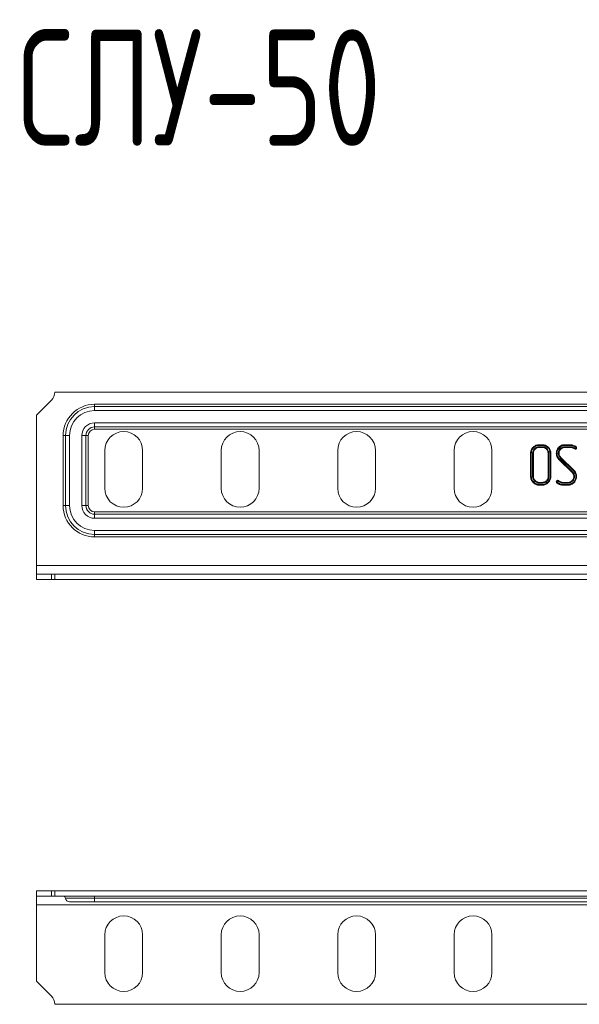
# Model space of a CAD drawing. Header units: millimetres. Extents: x -3 to 869, y -287 to 295.
# Tile 1 of 8: x -3 to 93, y -263 to -94. Entities that reach past the tile are written whole.
import ezdxf

# ---------------------------------------------------------------- set-up
doc = ezdxf.new("R2010")
doc.units = ezdxf.units.MM
doc.styles.add('SLDTEXTSTYLE0', font='TXT', dxfattribs={"width": 0.7, "bigfont": 'bigfont'})

msp = doc.modelspace()

# ---------------------------------------------------------------- linework, layer by layer
at = {"color": 7, "linetype": 'Continuous', "lineweight": 15}
for p, q in [((186.88, -157.86), (3.22, -157.86)), ((0.05, -161.86), (2.63, -159.28)), ((10.05, -159.96), (180.05, -159.96)), ((10.05, -159.96), (10.05, -160.36)), ((10.05, -160.36), (10.05, -161.06)), ((10.05, -160.36), (180.05, -160.36)), ((0.05, -161.86), (0.05, -187.69)), ((180.05, -161.06), (10.05, -161.06)), ((10.05, -163.17), (180.05, -163.17)), ((10.05, -163.17), (10.05, -163.86)), ((180.05, -163.86), (10.05, -163.86)), ((10.05, -163.86), (10.05, -164.26)), ((4.65, -165.36), (5.05, -165.36)), ((4.65, -177.36), (4.65, -165.36)), ((5.05, -165.36), (5.74, -165.36)), ((5.05, -177.36), (5.05, -165.36)), ((5.74, -165.36), (5.74, -177.36)), ((7.85, -177.36), (7.85, -165.36)), ((7.85, -165.36), (8.55, -165.36)), ((8.55, -165.36), (8.55, -177.36)), ((8.55, -165.36), (8.95, -165.36)), ((8.95, -165.36), (8.95, -177.36)), ((180.05, -164.26), (10.05, -164.26)), ((86.42, -167.26), (86.42, -167.38)), ((86.93, -167.26), (86.42, -167.26)), ((86.93, -167.38), (86.42, -167.38)), ((86.43, -166.91), (86.92, -166.91)), ((86.43, -167.03), (86.92, -167.03)), ((86.93, -167.26), (86.93, -167.38)), ((90.84, -167.26), (90.84, -167.38)), ((91.6, -167.26), (90.84, -167.26)), ((91.59, -167.38), (90.84, -167.38)), ((90.85, -166.91), (91.58, -166.91)), ((90.85, -167.03), (91.58, -167.03)), ((91.6, -167.26), (91.59, -167.38)), ((92.63, -167.57), (92.53, -167.54)), ((11.8, -167.91), (11.8, -174.41)), ((18.3, -174.41), (18.3, -167.91)), ((31.8, -167.91), (31.8, -174.41)), ((38.3, -174.41), (38.3, -167.91)), ((51.8, -167.91), (51.8, -174.41)), ((58.3, -174.41), (58.3, -167.91)), ((71.8, -167.91), (71.8, -174.41)), ((78.3, -174.41), (78.3, -167.91)), ((84.94, -172.37), (84.94, -168.4)), ((85.06, -172.37), (85.06, -168.4)), ((85.29, -168.38), (85.29, -172.39)), ((85.29, -168.38), (85.41, -168.38)), ((85.41, -168.38), (85.41, -172.39)), ((88.07, -168.38), (87.95, -168.38)), ((87.95, -172.39), (87.95, -168.38)), ((88.07, -172.39), (88.07, -168.38)), ((88.29, -168.4), (88.29, -172.37)), ((88.42, -168.4), (88.42, -172.37)), ((89.7, -168.38), (89.72, -168.59)), ((89.7, -168.38), (89.82, -168.38)), ((89.72, -168.59), (89.84, -168.58)), ((89.72, -168.59), (89.74, -168.71)), ((89.74, -168.71), (89.86, -168.67)), ((89.74, -168.71), (89.79, -168.81)), ((89.79, -168.81), (89.89, -168.76)), ((89.82, -168.38), (89.84, -168.58)), ((89.84, -168.58), (89.86, -168.67)), ((89.86, -168.67), (89.89, -168.76)), ((90.04, -169.17), (90.13, -169.09)), ((90.04, -169.17), (92.3, -171.4)), ((90.13, -169.09), (92.38, -171.31)), ((92.62, -167.69), (92.48, -167.65)), ((92.06, -171.69), (89.8, -169.46)), ((92.15, -171.6), (89.89, -169.37)), ((85.29, -172.39), (85.41, -172.39)), ((88.07, -172.39), (87.95, -172.39)), ((92.15, -171.6), (92.06, -171.69)), ((92.36, -172.39), (92.35, -172.22)), ((92.48, -172.39), (92.36, -172.39)), ((92.48, -172.39), (92.47, -172.21)), ((92.61, -171.85), (92.64, -171.95)), ((92.64, -171.95), (92.76, -171.92)), ((92.64, -171.95), (92.69, -172.13)), ((92.69, -172.13), (92.81, -172.11)), ((92.69, -172.13), (92.71, -172.23)), ((92.71, -172.23), (92.83, -172.22)), ((92.71, -172.23), (92.71, -172.37)), ((92.72, -171.8), (92.76, -171.92)), ((92.76, -171.92), (92.81, -172.11)), ((92.81, -172.11), (92.83, -172.22)), ((92.83, -172.22), (92.83, -172.37)), ((86.42, -173.39), (86.93, -173.39)), ((86.42, -173.51), (86.42, -173.39)), ((86.42, -173.51), (86.93, -173.51)), ((86.92, -173.74), (86.43, -173.74)), ((86.92, -173.86), (86.43, -173.86)), ((86.93, -173.51), (86.93, -173.39)), ((89.38, -173.4), (89.35, -173.28)), ((89.49, -173.34), (89.38, -173.4)), ((89.46, -173.49), (89.38, -173.4)), ((89.49, -173.34), (89.48, -173.28)), ((89.55, -173.4), (89.49, -173.34)), ((89.56, -173.14), (89.66, -173.18)), ((89.57, -173.02), (89.72, -173.07)), ((90.59, -173.51), (90.6, -173.39)), ((90.59, -173.51), (91.34, -173.51)), ((90.6, -173.39), (91.34, -173.39)), ((91.33, -173.74), (90.6, -173.74)), ((91.33, -173.86), (90.6, -173.86)), ((91.34, -173.51), (91.34, -173.39)), ((4.65, -177.36), (5.05, -177.36)), ((5.05, -177.36), (5.74, -177.36)), ((7.85, -177.36), (8.55, -177.36)), ((8.55, -177.36), (8.95, -177.36)), ((10.05, -178.86), (10.05, -178.46)), ((10.05, -178.46), (180.05, -178.46)), ((10.05, -178.86), (10.05, -179.56)), ((10.05, -178.86), (180.05, -178.86)), ((180.05, -179.56), (10.05, -179.56)), ((10.05, -181.67), (180.05, -181.67)), ((10.05, -181.67), (10.05, -182.36)), ((180.05, -182.36), (10.05, -182.36)), ((10.05, -182.76), (10.05, -182.36)), ((180.05, -182.76), (10.05, -182.76)), ((0.05, -187.69), (190.05, -187.69)), ((0.05, -187.69), (0.05, -189.19)), ((0.05, -190.09), (0.05, -189.19)), ((2.63, -189.19), (0.05, -189.19)), ((2.63, -190.09), (2.63, -189.19)), ((3.22, -189.19), (2.63, -189.19)), ((3.22, -190.09), (3.22, -189.19)), ((3.22, -189.19), (186.88, -189.19)), ((2.63, -190.09), (0.05, -190.09)), ((3.22, -190.09), (2.63, -190.09)), ((3.22, -190.09), (186.88, -190.09)), ((0.05, -243.6), (0.05, -244.5)), ((0.05, -243.6), (2.63, -243.6)), ((2.63, -243.6), (2.63, -244.5)), ((2.63, -243.6), (3.22, -243.6)), ((3.22, -243.6), (3.22, -244.5)), ((186.88, -243.6), (3.22, -243.6)), ((0.05, -244.5), (2.63, -244.5)), ((0.05, -244.5), (0.05, -246)), ((2.63, -244.5), (3.22, -244.5)), ((186.88, -244.5), (3.22, -244.5)), ((5.05, -244.86), (10.05, -244.86)), ((10.05, -244.5), (10.05, -244.86)), ((10.05, -244.86), (180.05, -244.86)), ((10.05, -244.86), (10.05, -245.5)), ((0.05, -246), (190.05, -246)), ((0.05, -246), (0.05, -259.1)), ((10.05, -245.5), (5.74, -245.5)), ((180.05, -245.5), (10.05, -245.5)), ((11.8, -251.15), (11.8, -257.65)), ((18.3, -257.65), (18.3, -251.15)), ((31.8, -251.15), (31.8, -257.65)), ((38.3, -257.65), (38.3, -251.15)), ((51.8, -251.15), (51.8, -257.65)), ((58.3, -257.65), (58.3, -251.15)), ((71.8, -251.15), (71.8, -257.65)), ((78.3, -257.65), (78.3, -251.15)), ((2.63, -261.69), (0.05, -259.1)), ((3.22, -263.1), (186.88, -263.1))]:
    msp.add_line(p, q, dxfattribs=at)
at = {"color": 7, "linetype": 'Continuous', "lineweight": 15, "flags": 128}
for points in [[(86.43, -167.03), (86.43, -167), (86.43, -166.96), (86.43, -166.91)], [(86.92, -167.03), (86.92, -167), (86.92, -166.96), (86.92, -166.91)], [(89.85, -167.46), (89.82, -167.43), (89.8, -167.41), (89.76, -167.37)], [(90.85, -167.03), (90.85, -167), (90.85, -166.96), (90.85, -166.91)], [(91.58, -167.03), (91.58, -167), (91.58, -166.96), (91.58, -166.91)], [(92.53, -167.54), (92.5, -167.59), (92.48, -167.65)], [(85.06, -168.4), (85.02, -168.4), (84.99, -168.4), (84.94, -168.4)], [(88.29, -168.4), (88.33, -168.4), (88.37, -168.4), (88.42, -168.4)], [(89.48, -168.41), (89.44, -168.41), (89.4, -168.41), (89.35, -168.41)], [(89.57, -168.92), (89.52, -168.95), (89.46, -168.97)], [(89.89, -169.37), (89.86, -169.4), (89.84, -169.42), (89.8, -169.46)], [(85.06, -172.37), (85.02, -172.37), (84.99, -172.37), (84.94, -172.37)], [(88.29, -172.37), (88.33, -172.37), (88.37, -172.37), (88.42, -172.37)], [(92.4, -172), (92.35, -172.02), (92.29, -172.04)], [(92.3, -171.4), (92.32, -171.37), (92.35, -171.35), (92.38, -171.31)], [(92.47, -172.21), (92.41, -172.21), (92.35, -172.22)], [(92.61, -171.85), (92.64, -171.84), (92.67, -171.82), (92.72, -171.8)], [(92.71, -172.37), (92.75, -172.37), (92.78, -172.37), (92.83, -172.37)], [(86.43, -173.74), (86.43, -173.78), (86.43, -173.81), (86.43, -173.86)], [(86.92, -173.74), (86.92, -173.78), (86.92, -173.81), (86.92, -173.86)], [(89.55, -173.4), (89.51, -173.45), (89.46, -173.49)], [(89.66, -173.18), (89.69, -173.13), (89.72, -173.07)], [(90.6, -173.74), (90.6, -173.78), (90.6, -173.81), (90.6, -173.86)], [(91.33, -173.74), (91.33, -173.78), (91.33, -173.81), (91.33, -173.86)], [(92.33, -173.32), (92.36, -173.34), (92.39, -173.37), (92.42, -173.4)]]:
    msp.add_lwpolyline(points, dxfattribs=at)
at = {"color": 7, "linetype": 'Continuous', "lineweight": 15}
for centre, radius, start, end in [((1.22, -157.86), 2, 315, 0), ((10.05, -165.36), 5.4, 90, 180), ((10.05, -165.36), 5, 90, 180), ((10.05, -165.36), 4.3, 90, 180), ((10.05, -165.36), 2.2, 90, 180), ((10.05, -165.36), 1.5, 90, 180), ((10.05, -165.36), 1.1, 90, 180), ((15.05, -167.91), 3.25, 0, 180), ((35.05, -167.91), 3.25, 0, 180), ((55.05, -167.91), 3.25, 0, 180), ((75.05, -167.91), 3.25, 0, 180), ((15.05, -174.41), 3.25, 180, 0), ((35.05, -174.41), 3.25, 180, 0), ((55.05, -174.41), 3.25, 180, 0), ((75.05, -174.41), 3.25, 180, 0), ((10.05, -177.36), 5.4, 180, 270), ((10.05, -177.36), 5, 180, 270), ((10.05, -177.36), 4.3, 180, 270), ((10.05, -177.36), 2.2, 180, 270), ((10.05, -177.36), 1.5, 180, 270), ((10.05, -177.36), 1.1, 180, 270), ((4.65, -244.9), 0.4, 5.2159, 90), ((5.74, -244.8), 0.7, 185.2159, 270), ((15.05, -251.15), 3.25, 0, 180), ((35.05, -251.15), 3.25, 0, 180), ((55.05, -251.15), 3.25, 0, 180), ((75.05, -251.15), 3.25, 0, 180), ((15.05, -257.65), 3.25, 180, 0), ((35.05, -257.65), 3.25, 180, 0), ((55.05, -257.65), 3.25, 180, 0), ((75.05, -257.65), 3.25, 180, 0), ((1.22, -263.1), 2, 0, 45)]:
    msp.add_arc(centre, radius, start, end, dxfattribs=at)
for points, knots in [([(84.94, -168.4), (84.94, -168.3), (84.95, -168.21), (84.98, -168.01), (85.01, -167.92), (85.09, -167.74), (85.14, -167.65), (85.22, -167.53), (85.25, -167.5), (85.31, -167.42), (85.34, -167.38), (85.45, -167.28), (85.52, -167.22), (85.68, -167.1), (85.77, -167.06), (85.95, -166.98), (86.04, -166.95), (86.18, -166.93), (86.23, -166.92), (86.33, -166.91), (86.38, -166.91), (86.43, -166.91)], [0, 0, 0, 0, 0.125, 0.125, 0.25, 0.25, 0.375, 0.375, 0.4375, 0.4375, 0.5, 0.5, 0.625, 0.625, 0.75, 0.75, 0.875, 0.875, 0.9375, 0.9375, 1, 1, 1, 1]), ([(85.06, -168.4), (85.06, -168.31), (85.07, -168.22), (85.1, -168.05), (85.13, -167.96), (85.2, -167.8), (85.24, -167.72), (85.32, -167.61), (85.34, -167.57), (85.4, -167.5), (85.43, -167.47), (85.53, -167.37), (85.6, -167.31), (85.74, -167.21), (85.82, -167.17), (85.98, -167.1), (86.07, -167.07), (86.2, -167.05), (86.25, -167.04), (86.33, -167.03), (86.38, -167.03), (86.43, -167.03)], [0.000871, 0.000871, 0.000871, 0.000871, 0.125, 0.125, 0.25, 0.25, 0.375, 0.375, 0.4375, 0.4375, 0.5, 0.5, 0.625, 0.625, 0.75, 0.75, 0.875, 0.875, 0.9375, 0.9375, 0.9992341, 0.9992341, 0.9992341, 0.9992341]), ([(86.42, -167.26), (86.42, -167.26), (86.42, -167.26), (86.42, -167.26), (86.35, -167.26), (86.28, -167.26), (86.13, -167.29), (86.06, -167.31), (85.92, -167.37), (85.85, -167.4), (85.73, -167.49), (85.67, -167.53), (85.57, -167.64), (85.52, -167.69), (85.44, -167.81), (85.4, -167.88), (85.34, -168.02), (85.32, -168.09), (85.29, -168.24), (85.29, -168.31), (85.29, -168.38), (85.29, -168.38), (85.29, -168.38), (85.29, -168.38)], [-0.001615, -0.001615, -0.001615, -0.001615, 0, 0, 0, 0.125, 0.125, 0.25, 0.25, 0.375, 0.375, 0.5, 0.5, 0.625, 0.625, 0.75, 0.75, 0.875, 0.875, 1, 1, 1, 1.00201, 1.00201, 1.00201, 1.00201]), ([(86.42, -167.38), (86.36, -167.38), (86.29, -167.39), (86.16, -167.41), (86.1, -167.43), (85.97, -167.48), (85.91, -167.51), (85.8, -167.58), (85.75, -167.63), (85.66, -167.72), (85.62, -167.77), (85.54, -167.88), (85.51, -167.94), (85.46, -168.06), (85.44, -168.12), (85.42, -168.25), (85.41, -168.32), (85.41, -168.38)], [0, 0, 0, 0, 0.125, 0.125, 0.25, 0.25, 0.375, 0.375, 0.5, 0.5, 0.625, 0.625, 0.75, 0.75, 0.875, 0.875, 1, 1, 1, 1]), ([(86.92, -166.91), (87.02, -166.91), (87.12, -166.92), (87.26, -166.95), (87.31, -166.96), (87.4, -166.99), (87.45, -167), (87.54, -167.04), (87.58, -167.06), (87.67, -167.11), (87.71, -167.13), (87.79, -167.19), (87.83, -167.22), (87.9, -167.28), (87.94, -167.31), (88.05, -167.42), (88.11, -167.49), (88.22, -167.65), (88.27, -167.74), (88.34, -167.92), (88.37, -168.01), (88.4, -168.16), (88.4, -168.21), (88.41, -168.3), (88.41, -168.35), (88.42, -168.4)], [0, 0, 0, 0, 0.125, 0.125, 0.1875, 0.1875, 0.25, 0.25, 0.3125, 0.3125, 0.375, 0.375, 0.4375, 0.4375, 0.5, 0.5, 0.625, 0.625, 0.75, 0.75, 0.875, 0.875, 0.9375, 0.9375, 1, 1, 1, 1]), ([(86.92, -167.03), (87.02, -167.03), (87.11, -167.04), (87.23, -167.06), (87.28, -167.07), (87.36, -167.1), (87.41, -167.12), (87.49, -167.15), (87.53, -167.17), (87.61, -167.21), (87.65, -167.24), (87.72, -167.28), (87.75, -167.31), (87.82, -167.37), (87.86, -167.4), (87.96, -167.5), (88.02, -167.57), (88.11, -167.71), (88.16, -167.79), (88.23, -167.96), (88.25, -168.04), (88.28, -168.18), (88.28, -168.22), (88.29, -168.31), (88.29, -168.35), (88.29, -168.4)], [0.0008805, 0.0008805, 0.0008805, 0.0008805, 0.125, 0.125, 0.1875, 0.1875, 0.25, 0.25, 0.3125, 0.3125, 0.375, 0.375, 0.4375, 0.4375, 0.5, 0.5, 0.625, 0.625, 0.75, 0.75, 0.875, 0.875, 0.9375, 0.9375, 0.9992528, 0.9992528, 0.9992528, 0.9992528]), ([(88.07, -168.38), (88.07, -168.38), (88.07, -168.38), (88.07, -168.38), (88.06, -168.31), (88.06, -168.24), (88.03, -168.09), (88.01, -168.02), (87.92, -167.81), (87.83, -167.69), (87.62, -167.48), (87.5, -167.4), (87.29, -167.31), (87.22, -167.29), (87.07, -167.27), (87, -167.26), (86.93, -167.26), (86.93, -167.26), (86.93, -167.26), (86.93, -167.26)], [-0.002057, -0.002057, -0.002057, -0.002057, 0, 0, 0, 0.125, 0.125, 0.25, 0.25, 0.5, 0.5, 0.75, 0.75, 0.875, 0.875, 1, 1, 1, 1.002099, 1.002099, 1.002099, 1.002099]), ([(87.95, -168.38), (87.94, -168.32), (87.94, -168.25), (87.91, -168.12), (87.89, -168.06), (87.82, -167.87), (87.74, -167.77), (87.55, -167.58), (87.44, -167.5), (87.25, -167.43), (87.19, -167.41), (87.06, -167.39), (86.99, -167.38), (86.93, -167.38)], [0, 0, 0, 0, 0.125, 0.125, 0.25, 0.25, 0.5, 0.5, 0.75, 0.75, 0.875, 0.875, 1, 1, 1, 1]), ([(89.35, -168.41), (89.36, -168.36), (89.36, -168.31), (89.36, -168.22), (89.37, -168.17), (89.4, -168.03), (89.42, -167.94), (89.49, -167.76), (89.53, -167.68), (89.64, -167.52), (89.7, -167.44), (89.76, -167.37)], [0, 0, 0, 0, 0.125, 0.125, 0.25, 0.25, 0.5, 0.5, 0.75, 0.75, 1, 1, 1, 1]), ([(89.48, -168.41), (89.48, -168.36), (89.48, -168.32), (89.48, -168.23), (89.49, -168.19), (89.51, -168.06), (89.54, -167.98), (89.6, -167.81), (89.64, -167.73), (89.73, -167.59), (89.79, -167.53), (89.85, -167.46)], [0.0028579, 0.0028579, 0.0028579, 0.0028579, 0.125, 0.125, 0.25, 0.25, 0.5, 0.5, 0.75, 0.75, 0.9975469, 0.9975469, 0.9975469, 0.9975469]), ([(90.84, -167.26), (90.84, -167.26), (90.84, -167.26), (90.84, -167.26), (90.77, -167.26), (90.7, -167.27), (90.56, -167.29), (90.48, -167.31), (90.27, -167.39), (90.15, -167.47), (89.93, -167.68), (89.85, -167.8), (89.76, -168.01), (89.74, -168.08), (89.71, -168.23), (89.71, -168.31), (89.7, -168.37), (89.7, -168.37), (89.7, -168.38), (89.7, -168.38)], [-0.001956, -0.001956, -0.001956, -0.001956, 0, 0, 0, 0.125, 0.125, 0.25, 0.25, 0.5, 0.5, 0.75, 0.75, 0.875, 0.875, 1, 1, 1, 1.004616, 1.004616, 1.004616, 1.004616]), ([(89.76, -167.37), (89.8, -167.34), (89.83, -167.3), (89.91, -167.23), (89.95, -167.2), (90.03, -167.14), (90.07, -167.12), (90.16, -167.07), (90.21, -167.04), (90.3, -167), (90.35, -166.99), (90.45, -166.96), (90.5, -166.95), (90.6, -166.93), (90.65, -166.92), (90.75, -166.91), (90.8, -166.91), (90.85, -166.91)], [0, 0, 0, 0, 0.125, 0.125, 0.25, 0.25, 0.375, 0.375, 0.5, 0.5, 0.625, 0.625, 0.75, 0.75, 0.875, 0.875, 1, 1, 1, 1]), ([(90.84, -167.38), (90.78, -167.38), (90.71, -167.39), (90.58, -167.41), (90.52, -167.42), (90.33, -167.5), (90.22, -167.57), (90.03, -167.76), (89.95, -167.87), (89.87, -168.05), (89.85, -168.11), (89.83, -168.24), (89.83, -168.31), (89.82, -168.38)], [0, 0, 0, 0, 0.125, 0.125, 0.25, 0.25, 0.5, 0.5, 0.75, 0.75, 0.875, 0.875, 1, 1, 1, 1]), ([(89.85, -167.46), (89.89, -167.42), (89.92, -167.39), (89.99, -167.33), (90.02, -167.3), (90.1, -167.24), (90.14, -167.22), (90.22, -167.17), (90.26, -167.15), (90.35, -167.12), (90.39, -167.1), (90.48, -167.08), (90.52, -167.07), (90.62, -167.05), (90.66, -167.04), (90.75, -167.03), (90.8, -167.03), (90.85, -167.03)], [0.0022979, 0.0022979, 0.0022979, 0.0022979, 0.125, 0.125, 0.25, 0.25, 0.375, 0.375, 0.5, 0.5, 0.625, 0.625, 0.75, 0.75, 0.875, 0.875, 0.9987702, 0.9987702, 0.9987702, 0.9987702]), ([(91.58, -166.91), (91.68, -166.91), (91.78, -166.92), (91.93, -166.94), (91.98, -166.95), (92.07, -166.98), (92.12, -166.99), (92.27, -167.03), (92.36, -167.06), (92.5, -167.12), (92.54, -167.14), (92.63, -167.19), (92.68, -167.21), (92.72, -167.24)], [0, 0, 0, 0, 0.25, 0.25, 0.375, 0.375, 0.5, 0.5, 0.75, 0.75, 0.875, 0.875, 1, 1, 1, 1]), ([(91.58, -167.03), (91.68, -167.03), (91.77, -167.04), (91.9, -167.06), (91.95, -167.07), (92.05, -167.09), (92.09, -167.11), (92.23, -167.14), (92.32, -167.17), (92.45, -167.23), (92.49, -167.25), (92.57, -167.29), (92.61, -167.32), (92.65, -167.34)], [0.0017212, 0.0017212, 0.0017212, 0.0017212, 0.25, 0.25, 0.375, 0.375, 0.5, 0.5, 0.75, 0.75, 0.875, 0.875, 0.9973877, 0.9973877, 0.9973877, 0.9973877]), ([(92.48, -167.65), (92.41, -167.61), (92.34, -167.57), (92.2, -167.5), (92.13, -167.47), (91.98, -167.42), (91.9, -167.41), (91.75, -167.39), (91.67, -167.38), (91.59, -167.38)], [0, 0, 0, 0, 0.25, 0.25, 0.5, 0.5, 0.75, 0.75, 1, 1, 1, 1]), ([(92.53, -167.54), (92.46, -167.5), (92.4, -167.46), (92.25, -167.38), (92.17, -167.35), (92.01, -167.31), (91.93, -167.29), (91.76, -167.26), (91.68, -167.26), (91.6, -167.26), (91.6, -167.26), (91.6, -167.26), (91.6, -167.26)], [0.0167474, 0.0167474, 0.0167474, 0.0167474, 0.25, 0.25, 0.5, 0.5, 0.75, 0.75, 1, 1, 1, 1.0022182, 1.0022182, 1.0022182, 1.0022182]), ([(92.83, -167.44), (92.83, -167.47), (92.83, -167.5), (92.81, -167.55), (92.79, -167.58), (92.76, -167.62), (92.75, -167.63), (92.73, -167.65), (92.72, -167.66), (92.7, -167.67), (92.69, -167.67), (92.68, -167.68), (92.67, -167.68), (92.65, -167.69), (92.63, -167.69), (92.62, -167.69)], [0, 0, 0, 0, 0.25, 0.25, 0.5, 0.5, 0.625, 0.625, 0.75, 0.75, 0.8125, 0.8125, 0.875, 0.875, 1, 1, 1, 1]), ([(92.71, -167.45), (92.71, -167.47), (92.7, -167.48), (92.7, -167.5), (92.69, -167.51), (92.67, -167.54), (92.66, -167.55), (92.65, -167.56), (92.65, -167.56), (92.64, -167.56), (92.64, -167.56), (92.64, -167.56), (92.64, -167.57), (92.63, -167.57), (92.63, -167.57), (92.63, -167.57)], [0.0641917, 0.0641917, 0.0641917, 0.0641917, 0.25, 0.25, 0.5, 0.5, 0.625, 0.625, 0.75, 0.75, 0.8125, 0.8125, 0.875, 0.875, 0.9073944, 0.9073944, 0.9073944, 0.9073944]), ([(92.65, -167.34), (92.66, -167.33), (92.67, -167.32), (92.67, -167.31), (92.68, -167.3), (92.69, -167.29), (92.7, -167.27), (92.7, -167.26), (92.71, -167.25), (92.72, -167.24)], [0, 0, 0, 0, 0.000103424, 0.000103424, 0.000103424, 0.0002134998, 0.0002134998, 0.0002134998, 0.0003235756, 0.0003235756, 0.0003235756, 0.0003235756]), ([(92.65, -167.34), (92.66, -167.35), (92.66, -167.35), (92.67, -167.35), (92.67, -167.35), (92.67, -167.35), (92.67, -167.35), (92.67, -167.36), (92.68, -167.37), (92.7, -167.4), (92.7, -167.42), (92.71, -167.45)], [0.0130309, 0.0130309, 0.0130309, 0.0130309, 0.125, 0.125, 0.1875, 0.1875, 0.25, 0.25, 0.5, 0.5, 0.9001013, 0.9001013, 0.9001013, 0.9001013]), ([(92.71, -167.45), (92.72, -167.44), (92.74, -167.44), (92.75, -167.44), (92.76, -167.44), (92.78, -167.44), (92.79, -167.44), (92.8, -167.44), (92.82, -167.44), (92.83, -167.44)], [0, 0, 0, 0, 0.000103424, 0.000103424, 0.000103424, 0.0002139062, 0.0002139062, 0.0002139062, 0.0003243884, 0.0003243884, 0.0003243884, 0.0003243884]), ([(92.72, -167.24), (92.73, -167.24), (92.73, -167.25), (92.75, -167.26), (92.75, -167.26), (92.76, -167.27), (92.76, -167.27), (92.77, -167.29), (92.79, -167.31), (92.81, -167.36), (92.82, -167.4), (92.83, -167.44)], [0, 0, 0, 0, 0.125, 0.125, 0.1875, 0.1875, 0.25, 0.25, 0.5, 0.5, 1, 1, 1, 1]), ([(89.46, -168.97), (89.44, -168.92), (89.43, -168.88), (89.4, -168.79), (89.39, -168.74), (89.37, -168.65), (89.37, -168.6), (89.36, -168.5), (89.36, -168.45), (89.35, -168.41)], [0, 0, 0, 0, 0.25, 0.25, 0.5, 0.5, 0.75, 0.75, 1, 1, 1, 1]), ([(89.8, -169.46), (89.77, -169.42), (89.73, -169.39), (89.69, -169.33), (89.67, -169.31), (89.64, -169.27), (89.63, -169.25), (89.59, -169.19), (89.56, -169.14), (89.51, -169.06), (89.48, -169.01), (89.46, -168.97)], [0, 0, 0, 0, 0.25, 0.25, 0.375, 0.375, 0.5, 0.5, 0.75, 0.75, 1, 1, 1, 1]), ([(89.57, -168.92), (89.56, -168.88), (89.54, -168.84), (89.52, -168.76), (89.51, -168.71), (89.49, -168.63), (89.49, -168.58), (89.48, -168.5), (89.48, -168.45), (89.48, -168.41)], [0.0166265, 0.0166265, 0.0166265, 0.0166265, 0.25, 0.25, 0.5, 0.5, 0.75, 0.75, 0.9943548, 0.9943548, 0.9943548, 0.9943548]), ([(89.89, -169.37), (89.85, -169.34), (89.83, -169.31), (89.78, -169.26), (89.77, -169.24), (89.74, -169.2), (89.73, -169.18), (89.69, -169.12), (89.66, -169.08), (89.62, -169), (89.59, -168.96), (89.57, -168.92)], [0.0021995, 0.0021995, 0.0021995, 0.0021995, 0.25, 0.25, 0.375, 0.375, 0.5, 0.5, 0.75, 0.75, 0.9840177, 0.9840177, 0.9840177, 0.9840177]), ([(89.79, -168.81), (89.79, -168.82), (89.79, -168.82), (89.79, -168.82), (89.8, -168.85), (89.82, -168.88), (89.86, -168.94), (89.88, -168.97), (89.95, -169.06), (89.99, -169.11), (90.04, -169.16), (90.04, -169.17), (90.04, -169.17), (90.04, -169.17)], [-0.020419, -0.020419, -0.020419, -0.020419, 0, 0, 0, 0.25, 0.25, 0.5, 0.5, 1, 1, 1, 1.013823, 1.013823, 1.013823, 1.013823]), ([(89.89, -168.76), (89.91, -168.79), (89.93, -168.82), (89.96, -168.88), (89.98, -168.9), (90.04, -168.98), (90.09, -169.04), (90.13, -169.09)], [0, 0, 0, 0, 0.25, 0.25, 0.5, 0.5, 1, 1, 1, 1]), ([(92.63, -167.57), (92.62, -167.58), (92.62, -167.6), (92.62, -167.61), (92.62, -167.62), (92.62, -167.64), (92.62, -167.65), (92.62, -167.66), (92.62, -167.68), (92.62, -167.69)], [0, 0, 0, 0, 0.0001057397, 0.0001057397, 0.0001057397, 0.0002153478, 0.0002153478, 0.0002153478, 0.0003249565, 0.0003249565, 0.0003249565, 0.0003249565]), ([(86.43, -173.86), (86.38, -173.86), (86.33, -173.86), (86.23, -173.85), (86.18, -173.84), (86.09, -173.82), (86.04, -173.81), (85.95, -173.78), (85.9, -173.76), (85.77, -173.71), (85.69, -173.66), (85.53, -173.55), (85.45, -173.48), (85.31, -173.35), (85.25, -173.27), (85.14, -173.12), (85.09, -173.03), (85.01, -172.85), (84.98, -172.76), (84.96, -172.62), (84.95, -172.57), (84.94, -172.47), (84.94, -172.42), (84.94, -172.37)], [0, 0, 0, 0, 0.0625, 0.0625, 0.125, 0.125, 0.1875, 0.1875, 0.25, 0.25, 0.375, 0.375, 0.5, 0.5, 0.625, 0.625, 0.75, 0.75, 0.875, 0.875, 0.9375, 0.9375, 1, 1, 1, 1]), ([(86.43, -173.74), (86.38, -173.74), (86.33, -173.74), (86.25, -173.73), (86.2, -173.72), (86.12, -173.71), (86.08, -173.7), (85.99, -173.67), (85.95, -173.65), (85.83, -173.6), (85.75, -173.55), (85.6, -173.45), (85.53, -173.39), (85.4, -173.27), (85.34, -173.2), (85.24, -173.05), (85.2, -172.98), (85.13, -172.81), (85.1, -172.73), (85.08, -172.6), (85.07, -172.55), (85.06, -172.47), (85.06, -172.42), (85.06, -172.37)], [0.000899, 0.000899, 0.000899, 0.000899, 0.0625, 0.0625, 0.125, 0.125, 0.1875, 0.1875, 0.25, 0.25, 0.375, 0.375, 0.5, 0.5, 0.625, 0.625, 0.75, 0.75, 0.875, 0.875, 0.9375, 0.9375, 0.9993082, 0.9993082, 0.9993082, 0.9993082]), ([(85.29, -172.39), (85.29, -172.4), (85.29, -172.4), (85.29, -172.4), (85.29, -172.46), (85.29, -172.53), (85.32, -172.68), (85.35, -172.76), (85.41, -172.89), (85.44, -172.96), (85.53, -173.08), (85.58, -173.13), (85.73, -173.28), (85.85, -173.37), (86.06, -173.46), (86.13, -173.48), (86.28, -173.51), (86.35, -173.51), (86.41, -173.51), (86.42, -173.51), (86.42, -173.51), (86.42, -173.51)], [-0.001997, -0.001997, -0.001997, -0.001997, 0, 0, 0, 0.125, 0.125, 0.25, 0.25, 0.375, 0.375, 0.5, 0.5, 0.75, 0.75, 0.875, 0.875, 1, 1, 1, 1.002185, 1.002185, 1.002185, 1.002185]), ([(85.41, -172.39), (85.41, -172.46), (85.42, -172.52), (85.44, -172.65), (85.46, -172.71), (85.51, -172.83), (85.55, -172.89), (85.62, -173), (85.67, -173.05), (85.81, -173.19), (85.92, -173.26), (86.1, -173.34), (86.16, -173.36), (86.29, -173.39), (86.36, -173.39), (86.42, -173.39)], [0, 0, 0, 0, 0.125, 0.125, 0.25, 0.25, 0.375, 0.375, 0.5, 0.5, 0.75, 0.75, 0.875, 0.875, 1, 1, 1, 1]), ([(88.42, -172.37), (88.41, -172.42), (88.41, -172.47), (88.4, -172.57), (88.4, -172.62), (88.37, -172.76), (88.34, -172.86), (88.27, -173.04), (88.22, -173.12), (88.11, -173.28), (88.04, -173.36), (87.91, -173.5), (87.83, -173.56), (87.67, -173.67), (87.58, -173.72), (87.4, -173.79), (87.31, -173.82), (87.17, -173.85), (87.12, -173.85), (87.02, -173.86), (86.97, -173.86), (86.92, -173.86)], [0, 0, 0, 0, 0.0625, 0.0625, 0.125, 0.125, 0.25, 0.25, 0.375, 0.375, 0.5, 0.5, 0.625, 0.625, 0.75, 0.75, 0.875, 0.875, 0.9375, 0.9375, 1, 1, 1, 1]), ([(88.29, -172.37), (88.29, -172.42), (88.29, -172.47), (88.28, -172.55), (88.28, -172.6), (88.25, -172.73), (88.23, -172.82), (88.16, -172.98), (88.12, -173.06), (88.01, -173.21), (87.95, -173.28), (87.83, -173.41), (87.76, -173.46), (87.61, -173.56), (87.53, -173.61), (87.36, -173.68), (87.28, -173.7), (87.15, -173.73), (87.1, -173.73), (87.01, -173.74), (86.97, -173.74), (86.92, -173.74)], [0.0007693, 0.0007693, 0.0007693, 0.0007693, 0.0625, 0.0625, 0.125, 0.125, 0.25, 0.25, 0.375, 0.375, 0.5, 0.5, 0.625, 0.625, 0.75, 0.75, 0.875, 0.875, 0.9375, 0.9375, 0.9992756, 0.9992756, 0.9992756, 0.9992756]), ([(86.93, -173.39), (86.99, -173.39), (87.06, -173.39), (87.19, -173.36), (87.25, -173.34), (87.38, -173.29), (87.44, -173.26), (87.55, -173.19), (87.6, -173.15), (87.69, -173.06), (87.74, -173.01), (87.81, -172.9), (87.85, -172.84), (87.9, -172.72), (87.92, -172.65), (87.94, -172.52), (87.94, -172.46), (87.95, -172.39)], [0, 0, 0, 0, 0.125, 0.125, 0.25, 0.25, 0.375, 0.375, 0.5, 0.5, 0.625, 0.625, 0.75, 0.75, 0.875, 0.875, 1, 1, 1, 1]), ([(86.93, -173.51), (86.93, -173.51), (86.93, -173.51), (86.93, -173.51), (87, -173.51), (87.07, -173.51), (87.22, -173.48), (87.29, -173.46), (87.43, -173.4), (87.5, -173.37), (87.62, -173.29), (87.68, -173.24), (87.78, -173.14), (87.83, -173.08), (87.92, -172.96), (87.96, -172.89), (88.01, -172.76), (88.03, -172.68), (88.06, -172.53), (88.06, -172.46), (88.07, -172.4), (88.07, -172.4), (88.07, -172.39), (88.07, -172.39)], [-0.001751, -0.001751, -0.001751, -0.001751, 0, 0, 0, 0.125, 0.125, 0.25, 0.25, 0.375, 0.375, 0.5, 0.5, 0.625, 0.625, 0.75, 0.75, 0.875, 0.875, 1, 1, 1, 1.001828, 1.001828, 1.001828, 1.001828]), ([(91.34, -173.39), (91.4, -173.39), (91.47, -173.39), (91.6, -173.36), (91.66, -173.34), (91.85, -173.27), (91.96, -173.19), (92.1, -173.05), (92.14, -173), (92.22, -172.89), (92.25, -172.84), (92.31, -172.72), (92.33, -172.65), (92.35, -172.52), (92.36, -172.46), (92.36, -172.39)], [0, 0, 0, 0, 0.125, 0.125, 0.25, 0.25, 0.5, 0.5, 0.625, 0.625, 0.75, 0.75, 0.875, 0.875, 1, 1, 1, 1]), ([(91.34, -173.51), (91.34, -173.51), (91.34, -173.51), (91.34, -173.51), (91.41, -173.51), (91.48, -173.51), (91.63, -173.48), (91.7, -173.46), (91.91, -173.37), (92.03, -173.29), (92.19, -173.13), (92.24, -173.08), (92.32, -172.96), (92.36, -172.89), (92.42, -172.76), (92.45, -172.69), (92.48, -172.54), (92.48, -172.46), (92.48, -172.4), (92.48, -172.39), (92.48, -172.39), (92.48, -172.39)], [-0.002085, -0.002085, -0.002085, -0.002085, 0, 0, 0, 0.125, 0.125, 0.25, 0.25, 0.5, 0.5, 0.625, 0.625, 0.75, 0.75, 0.875, 0.875, 1, 1, 1, 1.00535, 1.00535, 1.00535, 1.00535]), ([(92.29, -172.04), (92.28, -172.01), (92.27, -171.98), (92.23, -171.91), (92.22, -171.88), (92.18, -171.82), (92.16, -171.79), (92.11, -171.74), (92.09, -171.71), (92.06, -171.69)], [0, 0, 0, 0, 0.25, 0.25, 0.5, 0.5, 0.75, 0.75, 1, 1, 1, 1]), ([(92.4, -172), (92.39, -171.96), (92.38, -171.93), (92.34, -171.85), (92.32, -171.82), (92.28, -171.75), (92.25, -171.72), (92.2, -171.66), (92.18, -171.63), (92.15, -171.61), (92.15, -171.61), (92.15, -171.6), (92.15, -171.6)], [0.007367, 0.007367, 0.007367, 0.007367, 0.25, 0.25, 0.5, 0.5, 0.75, 0.75, 1, 1, 1, 1.007458, 1.007458, 1.007458, 1.007458]), ([(92.35, -172.22), (92.34, -172.21), (92.34, -172.19), (92.34, -172.17), (92.33, -172.16), (92.33, -172.15), (92.33, -172.14), (92.32, -172.11), (92.31, -172.1), (92.3, -172.07), (92.3, -172.06), (92.29, -172.04)], [0, 0, 0, 0, 0.25, 0.25, 0.375, 0.375, 0.5, 0.5, 0.75, 0.75, 1, 1, 1, 1]), ([(92.3, -171.4), (92.33, -171.44), (92.37, -171.47), (92.43, -171.54), (92.45, -171.57), (92.5, -171.65), (92.53, -171.69), (92.57, -171.76), (92.59, -171.8), (92.61, -171.85)], [0.00221, 0.00221, 0.00221, 0.00221, 0.25, 0.25, 0.5, 0.5, 0.75, 0.75, 0.9922868, 0.9922868, 0.9922868, 0.9922868]), ([(92.71, -172.37), (92.71, -172.41), (92.71, -172.46), (92.7, -172.54), (92.7, -172.59), (92.67, -172.72), (92.65, -172.8), (92.58, -172.96), (92.54, -173.04), (92.45, -173.18), (92.4, -173.25), (92.33, -173.32)], [0.0010367, 0.0010367, 0.0010367, 0.0010367, 0.125, 0.125, 0.25, 0.25, 0.5, 0.5, 0.75, 0.75, 0.9975738, 0.9975738, 0.9975738, 0.9975738]), ([(92.38, -171.31), (92.42, -171.35), (92.45, -171.39), (92.52, -171.46), (92.55, -171.5), (92.61, -171.58), (92.63, -171.62), (92.68, -171.71), (92.7, -171.76), (92.72, -171.8)], [0, 0, 0, 0, 0.25, 0.25, 0.5, 0.5, 0.75, 0.75, 1, 1, 1, 1]), ([(92.47, -172.21), (92.47, -172.21), (92.47, -172.2), (92.47, -172.2), (92.46, -172.19), (92.46, -172.17), (92.45, -172.14), (92.45, -172.13), (92.44, -172.11), (92.44, -172.1), (92.44, -172.08), (92.43, -172.06), (92.42, -172.02), (92.41, -172.01), (92.4, -172)], [-0.022123, -0.022123, -0.022123, -0.022123, 0, 0, 0, 0.25, 0.25, 0.375, 0.375, 0.5, 0.5, 0.75, 0.75, 0.984119, 0.984119, 0.984119, 0.984119]), ([(92.83, -172.37), (92.83, -172.41), (92.83, -172.46), (92.82, -172.56), (92.82, -172.6), (92.79, -172.74), (92.76, -172.84), (92.69, -173.01), (92.65, -173.1), (92.55, -173.26), (92.48, -173.33), (92.42, -173.4)], [0, 0, 0, 0, 0.125, 0.125, 0.25, 0.25, 0.5, 0.5, 0.75, 0.75, 1, 1, 1, 1]), ([(89.35, -173.28), (89.36, -173.27), (89.36, -173.25), (89.36, -173.22), (89.37, -173.21), (89.38, -173.16), (89.4, -173.14), (89.44, -173.09), (89.46, -173.06), (89.5, -173.04), (89.51, -173.03), (89.53, -173.02), (89.54, -173.02), (89.56, -173.02), (89.57, -173.02), (89.57, -173.02)], [0, 0, 0, 0, 0.125, 0.125, 0.25, 0.25, 0.5, 0.5, 0.75, 0.75, 0.875, 0.875, 0.9375, 0.9375, 1, 1, 1, 1]), ([(89.48, -173.28), (89.46, -173.28), (89.45, -173.28), (89.43, -173.28), (89.42, -173.28), (89.4, -173.28), (89.39, -173.28), (89.38, -173.28), (89.37, -173.28), (89.35, -173.28)], [0, 0, 0, 0, 0.0001272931, 0.0001272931, 0.0001272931, 0.0002257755, 0.0002257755, 0.0002257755, 0.000324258, 0.000324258, 0.000324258, 0.000324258]), ([(90.6, -173.86), (90.55, -173.86), (90.5, -173.86), (90.4, -173.85), (90.35, -173.85), (90.25, -173.83), (90.2, -173.82), (90.1, -173.8), (90.05, -173.79), (89.95, -173.76), (89.91, -173.74), (89.81, -173.7), (89.77, -173.68), (89.68, -173.63), (89.63, -173.61), (89.55, -173.55), (89.51, -173.52), (89.46, -173.49)], [0, 0, 0, 0, 0.125, 0.125, 0.25, 0.25, 0.375, 0.375, 0.5, 0.5, 0.625, 0.625, 0.75, 0.75, 0.875, 0.875, 1, 1, 1, 1]), ([(89.48, -173.28), (89.48, -173.27), (89.48, -173.27), (89.48, -173.25), (89.48, -173.24), (89.49, -173.22), (89.5, -173.2), (89.53, -173.16), (89.55, -173.15), (89.56, -173.14), (89.56, -173.14), (89.56, -173.14)], [0.0593093, 0.0593093, 0.0593093, 0.0593093, 0.125, 0.125, 0.25, 0.25, 0.5, 0.5, 0.75, 0.75, 0.8109571, 0.8109571, 0.8109571, 0.8109571]), ([(90.6, -173.74), (90.55, -173.74), (90.5, -173.74), (90.41, -173.73), (90.36, -173.73), (90.27, -173.71), (90.22, -173.71), (90.13, -173.68), (90.09, -173.67), (89.99, -173.64), (89.95, -173.63), (89.86, -173.59), (89.82, -173.57), (89.74, -173.52), (89.69, -173.5), (89.62, -173.45), (89.58, -173.43), (89.55, -173.4)], [0.0010255, 0.0010255, 0.0010255, 0.0010255, 0.125, 0.125, 0.25, 0.25, 0.375, 0.375, 0.5, 0.5, 0.625, 0.625, 0.75, 0.75, 0.875, 0.875, 0.9889255, 0.9889255, 0.9889255, 0.9889255]), ([(89.56, -173.14), (89.56, -173.13), (89.56, -173.12), (89.56, -173.1), (89.56, -173.09), (89.57, -173.08), (89.57, -173.07), (89.57, -173.05), (89.57, -173.03), (89.57, -173.02)], [0, 0, 0, 0, 0.0000981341, 0.0000981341, 0.0000981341, 0.0001961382, 0.0001961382, 0.0001961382, 0.0003250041, 0.0003250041, 0.0003250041, 0.0003250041]), ([(89.66, -173.18), (89.72, -173.22), (89.78, -173.27), (89.93, -173.36), (90.01, -173.39), (90.17, -173.45), (90.25, -173.48), (90.43, -173.51), (90.51, -173.51), (90.59, -173.51), (90.59, -173.51), (90.59, -173.51), (90.59, -173.51)], [0.0180006, 0.0180006, 0.0180006, 0.0180006, 0.25, 0.25, 0.5, 0.5, 0.75, 0.75, 1, 1, 1, 1.003285, 1.003285, 1.003285, 1.003285]), ([(89.72, -173.07), (89.78, -173.12), (89.85, -173.17), (89.98, -173.25), (90.06, -173.28), (90.21, -173.34), (90.28, -173.36), (90.44, -173.39), (90.52, -173.39), (90.6, -173.39)], [0, 0, 0, 0, 0.25, 0.25, 0.5, 0.5, 0.75, 0.75, 1, 1, 1, 1]), ([(92.33, -173.32), (92.3, -173.35), (92.26, -173.39), (92.2, -173.45), (92.16, -173.47), (92.08, -173.53), (92.04, -173.56), (91.96, -173.6), (91.92, -173.62), (91.84, -173.66), (91.79, -173.67), (91.7, -173.7), (91.66, -173.71), (91.56, -173.73), (91.52, -173.73), (91.43, -173.74), (91.38, -173.74), (91.33, -173.74)], [0.0022751, 0.0022751, 0.0022751, 0.0022751, 0.125, 0.125, 0.25, 0.25, 0.375, 0.375, 0.5, 0.5, 0.625, 0.625, 0.75, 0.75, 0.875, 0.875, 0.9988, 0.9988, 0.9988, 0.9988]), ([(92.42, -173.4), (92.39, -173.44), (92.35, -173.47), (92.27, -173.54), (92.23, -173.57), (92.15, -173.63), (92.11, -173.66), (92.02, -173.71), (91.97, -173.73), (91.88, -173.77), (91.83, -173.79), (91.73, -173.82), (91.68, -173.83), (91.58, -173.85), (91.53, -173.85), (91.43, -173.86), (91.38, -173.86), (91.33, -173.86)], [0, 0, 0, 0, 0.125, 0.125, 0.25, 0.25, 0.375, 0.375, 0.5, 0.5, 0.625, 0.625, 0.75, 0.75, 0.875, 0.875, 1, 1, 1, 1])]:
    msp.add_open_spline(points, degree=3, knots=knots, dxfattribs=at)

# ---------------------------------------------------------------- texts
at = {"color": 7, "linetype": 'Continuous', "lineweight": 0, "insert": (-3.22, -95.53), "char_height": 20, "attachment_point": 1, "style": 'SLDTEXTSTYLE0'}
msp.add_mtext('\\M+18452\\M+1844C\\M+18454-50', dxfattribs=at)

doc.saveas('drawing.dxf')
